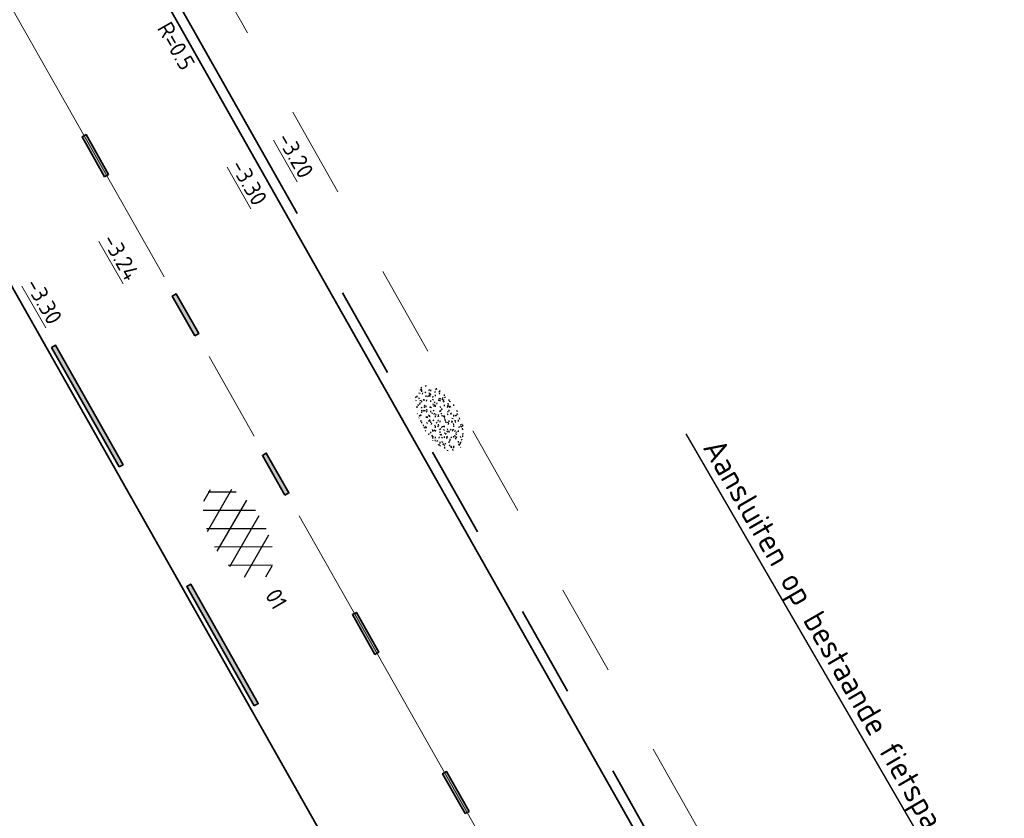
# Model space of a CAD drawing. Header units: metres. Extents: x 111691 to 117439, y 474133 to 478789.
# Tile 76 of 127: x 114377 to 114398, y 476499 to 476517. Entities that reach past the tile are written whole.
import ezdxf
from ezdxf import colors
from ezdxf.entities.mleader import LeaderData, LeaderLine
from ezdxf.enums import TextEntityAlignment as Align
from ezdxf.math import Vec2, Vec3

# ---------------------------------------------------------------- set-up
doc = ezdxf.new("R2010")
doc.units = ezdxf.units.M
for name, pattern in [('AM-AS', [16, 10, -2, 2, -2]), ('VH-RWSBAND', [24, 10, -2, 2, -2, 2, -2, 2, -2]), ('XX-HIDDEN', [4, 2, -2])]:
    doc.linetypes.add(name, pattern=pattern)
doc.layers.add('N-WE-AM-AS_WEG-G', color=10, linetype='AM-AS', lineweight=18, plot=False)
for name, color, linetype, lineweight in [('N-WE-GR-GRAS-S', 60, 'Continuous', 25), ('N-WE-VH-HOOGTELABEL-T18', 2, 'Continuous', 18), ('N-WE-VH-KANTOPSLUITING-T18', 10, 'Continuous', 18), ('N-WE-VH-KANTOPSLUITING_TROTTOIRBAND_RWS_110 220-G', 210, 'VH-RWSBAND', 35), ('N-WE-VH-KANTOPSLUITING_VOORKANTBAND-G', 7, 'Continuous', 35), ('N-WE-VH-KANTVERHARDING-G', 1, 'Continuous', 35), ('N-WE-VH-MATERIAALGRENS-G', 7, 'XX-HIDDEN', 18), ('N-WE-VH-VERHARDING_ASFALT-S', 7, 'Continuous', 25), ('N-WE-VW-MARKERING-G', 7, 'Continuous', 35), ('X-XX-AL-AANPIJLING-T25', 7, 'Continuous', 25)]:
    doc.layers.add(name, color=color, linetype=linetype, lineweight=lineweight)
doc.layers.add('N-WE-VW-MARKERING_LANGS_STREEP_13_010-A', color=7, linetype='Continuous')
doc.layers.add('N-WE-VW-MARKERING_LANGS_STREEP_33_010-A', color=7, linetype='Continuous')
doc.styles.add('NLCS-ISO', font='NLCS-ISO.ttf')
doc.styles.add('NLCS-ISO-ANNOTATIEF-T25', font='NLCS-ISO.ttf', dxfattribs={"height": 2.5})
doc.styles.add('NLCS-ISO-M200-T18', font='NLCS-ISO.ttf', dxfattribs={"height": 0.36})

# ---------------------------------------------------------------- blocks, each defined once
blk = doc.blocks.new('SVH-ASFALT-SO')
at = {"ltscale": 0.1}
for p, q in [((-1.91, 0.69), (0.95, 5.64)), ((0, 0), (3.27, 5.66)), ((4.87, 0.12), (1.65, 5.7)), ((6.7, 0.95), (4.04, 5.55)), ((-3.36, 2.17), (-1.83, 4.83)), ((0.36, -0.07), (-2.31, 4.55)), ((2.75, -0.22), (-0.47, 5.37)), ((2.18, -0.23), (5.32, 5.22)), ((4.66, 0.07), (7.07, 4.25)), ((7.83, 2.99), (7.15, 4.18)), ((-2.72, 1.26), (-3.45, 2.54))]:
    blk.add_line(p, q, dxfattribs=at)
at = {"style": 'NLCS-ISO'}
blk.add_attdef('KLEUR', text='', height=1.8, dxfattribs=at).set_placement((9.49, 2.74), align=Align.MIDDLE_LEFT)
at = {"style": 'NLCS-ISO', "flags": 1}
blk.add_attdef('FUNCTIE', text='', height=1.8, dxfattribs=at).set_placement((0.12, -3.58), align=Align.MIDDLE_CENTER)
blk = doc.blocks.new('SGR-GRAS_01-SO')
at = {"ltscale": 0.1}
for p, q in [((-1.448, 0.644), (-1.521, 0.664)), ((-1.469, 0.576), (-1.482, 0.65)), ((-1.302, 0.761), (-1.324, 0.774)), ((-1.284, 0.684), (-1.278, 0.759)), ((-1.154, 0.647), (-1.207, 0.7)), ((-0.939, 0.84), (-1.004, 0.878)), ((-0.968, 0.512), (-0.915, 0.565)), ((-0.892, 0.812), (-0.817, 0.812)), ((-0.873, 0.655), (-0.886, 0.729)), ((-0.871, 0.625), (-0.799, 0.644)), ((-0.73, 0.647), (-0.783, 0.7)), ((-0.689, 0.607), (-0.682, 0.682)), ((-0.576, 0.919), (-0.64, 0.957)), ((-0.562, 0.919), (-0.509, 0.972)), ((-0.441, 0.553), (-0.506, 0.59)), ((-0.427, 0.785), (-0.499, 0.804)), ((-0.425, 0.706), (-0.36, 0.743)), ((-0.305, 0.647), (-0.358, 0.7)), ((-0.317, 0.812), (-0.242, 0.812)), ((-0.316, 0.774), (-0.244, 0.793)), ((-0.278, 0.735), (-0.291, 0.809)), ((-0.212, 0.998), (-0.269, 1.031)), ((-0.078, 0.632), (-0.143, 0.669)), ((-0.093, 0.53), (-0.087, 0.604)), ((0.128, 0.636), (0.056, 0.656)), ((0.119, 0.647), (0.066, 0.7)), ((0.073, 0.993), (0.138, 1.031)), ((0.286, 0.711), (0.221, 0.748)), ((0.239, 0.923), (0.312, 0.942)), ((0.258, 0.812), (0.333, 0.812)), ((0.317, 0.814), (0.304, 0.888)), ((0.322, 0.565), (0.375, 0.618)), ((0.543, 0.647), (0.49, 0.7)), ((0.594, 0.925), (0.522, 0.945)), ((0.554, 0.619), (0.626, 0.638)), ((0.649, 0.79), (0.584, 0.827)), ((0.833, 0.812), (0.908, 0.812)), ((0.912, 0.894), (0.907, 0.925)), ((0.967, 0.647), (0.914, 0.7)), ((0.927, 0.764), (0.992, 0.802)), ((1.012, 0.869), (0.947, 0.906)), ((1.15, 0.777), (1.077, 0.796)), ((1.147, 0.502), (1.082, 0.54)), ((1.109, 0.767), (1.182, 0.787)), ((1.392, 0.647), (1.339, 0.7)), ((1.51, 0.581), (1.445, 0.619)), ((-1.964, -0.07), (-1.977, 0.004)), ((-1.93, 0.188), (-1.925, 0.244)), ((-1.893, 0.237), (-1.921, 0.253)), ((-1.668, 0.023), (-1.595, 0.043)), ((-1.596, 0.241), (-1.649, 0.294)), ((-1.53, 0.316), (-1.595, 0.353)), ((-1.517, 0.187), (-1.442, 0.187)), ((-1.358, 0.206), (-1.431, 0.226)), ((-1.427, 0.476), (-1.354, 0.496)), ((-1.421, 0.131), (-1.356, 0.168)), ((-1.369, 0.009), (-1.382, 0.083)), ((-1.375, 0.106), (-1.322, 0.159)), ((-1.334, 0.111), (-1.328, 0.186)), ((-1.167, 0.395), (-1.232, 0.432)), ((-1.172, 0.241), (-1.225, 0.294)), ((-1.112, 0.172), (-1.04, 0.192)), ((-1.032, 0.028), (-1.097, 0.066)), ((-0.893, 0.496), (-0.965, 0.515)), ((-0.942, 0.187), (-0.867, 0.187)), ((-0.923, 0.418), (-0.858, 0.456)), ((-0.803, 0.057), (-0.875, 0.077)), ((-0.804, 0.474), (-0.869, 0.511)), ((-0.747, 0.241), (-0.8, 0.294)), ((-0.773, 0.089), (-0.786, 0.163)), ((-0.739, 0.034), (-0.732, 0.109)), ((-0.669, 0.107), (-0.734, 0.145)), ((-0.557, 0.321), (-0.485, 0.34)), ((-0.337, 0.347), (-0.41, 0.366)), ((-0.323, 0.241), (-0.376, 0.294)), ((-0.306, 0.186), (-0.371, 0.224)), ((-0.367, 0.187), (-0.292, 0.187)), ((-0.243, 0.017), (-0.17, 0.036)), ((-0.178, 0.169), (-0.191, 0.242)), ((-0.143, -0.043), (-0.137, 0.032)), ((-0.085, 0.159), (-0.032, 0.212)), ((-0.069, 0.189), (-0.004, 0.227)), ((0.057, 0.265), (-0.008, 0.303)), ((-0.002, 0.47), (0.071, 0.489)), ((0.101, 0.241), (0.048, 0.294)), ((0.218, 0.198), (0.146, 0.217)), ((0.208, 0.187), (0.283, 0.187)), ((0.313, 0.166), (0.385, 0.185)), ((0.42, 0.344), (0.355, 0.382)), ((0.417, 0.248), (0.404, 0.322)), ((0.429, 0.477), (0.494, 0.514)), ((0.526, 0.241), (0.472, 0.294)), ((0.555, -0.022), (0.49, 0.015)), ((0.502, 0.452), (0.509, 0.527)), ((0.684, 0.487), (0.611, 0.507)), ((0.774, 0.049), (0.701, 0.069)), ((0.784, 0.423), (0.719, 0.461)), ((0.783, 0.187), (0.858, 0.187)), ((0.918, 0.057), (0.853, 0.094)), ((0.868, 0.315), (0.941, 0.334)), ((0.95, 0.241), (0.897, 0.294)), ((1.012, 0.328), (0.999, 0.402)), ((1.098, 0.375), (1.104, 0.45)), ((1.239, 0.338), (1.167, 0.358)), ((1.183, 0.011), (1.255, 0.03)), ((1.206, 0.212), (1.259, 0.265)), ((1.282, 0.136), (1.217, 0.173)), ((1.283, 0.248), (1.348, 0.286)), ((1.374, 0.241), (1.321, 0.294)), ((1.358, 0.187), (1.433, 0.187)), ((1.424, 0.463), (1.496, 0.483)), ((1.645, 0.215), (1.58, 0.252)), ((1.607, 0.407), (1.594, 0.481)), ((1.693, 0.298), (1.7, 0.373)), ((1.795, 0.19), (1.722, 0.209)), ((1.738, 0.159), (1.81, 0.179)), ((1.798, 0.241), (1.745, 0.294)), ((1.933, 0.187), (1.948, 0.187)), ((-1.918, -0.157), (-1.854, -0.119)), ((-1.824, -0.083), (-1.897, -0.064)), ((-1.759, -0.13), (-1.823, -0.092)), ((-1.782, -0.301), (-1.729, -0.248)), ((-1.624, -0.496), (-1.689, -0.459)), ((-1.631, -0.572), (-1.684, -0.519)), ((-1.613, -0.166), (-1.667, -0.113)), ((-1.567, -0.438), (-1.492, -0.438)), ((-1.395, -0.051), (-1.46, -0.013)), ((-1.385, -0.462), (-1.378, -0.387)), ((-1.353, -0.281), (-1.281, -0.261)), ((-1.269, -0.232), (-1.341, -0.212)), ((-1.261, -0.417), (-1.326, -0.38)), ((-1.269, -0.557), (-1.282, -0.483)), ((-1.207, -0.572), (-1.26, -0.519)), ((-1.189, -0.166), (-1.242, -0.113)), ((-1.065, -0.386), (-1, -0.348)), ((-0.992, -0.438), (-0.917, -0.438)), ((-0.897, -0.338), (-0.962, -0.301)), ((-0.783, -0.572), (-0.836, -0.519)), ((-0.765, -0.166), (-0.818, -0.113)), ((-0.798, -0.132), (-0.726, -0.112)), ((-0.789, -0.539), (-0.782, -0.464)), ((-0.713, -0.381), (-0.786, -0.361)), ((-0.674, -0.477), (-0.687, -0.403)), ((-0.534, -0.259), (-0.599, -0.222)), ((-0.567, -0.098), (-0.502, -0.061)), ((-0.491, -0.248), (-0.438, -0.195)), ((-0.484, -0.436), (-0.411, -0.416)), ((-0.417, -0.438), (-0.342, -0.438)), ((-0.358, -0.572), (-0.411, -0.519)), ((-0.341, -0.166), (-0.394, -0.113)), ((-0.248, -0.091), (-0.32, -0.072)), ((-0.171, -0.18), (-0.236, -0.143)), ((-0.158, -0.529), (-0.23, -0.51)), ((-0.036, -0.547), (-0.101, -0.509)), ((-0.078, -0.398), (-0.091, -0.324)), ((0.066, -0.572), (0.013, -0.519)), ((0.084, -0.166), (0.031, -0.113)), ((0.072, -0.287), (0.144, -0.268)), ((0.192, -0.101), (0.127, -0.064)), ((0.158, -0.438), (0.233, -0.438)), ((0.308, -0.24), (0.235, -0.221)), ((0.327, -0.468), (0.262, -0.43)), ((0.287, -0.327), (0.352, -0.289)), ((0.49, -0.572), (0.437, -0.519)), ((0.452, -0.12), (0.459, -0.046)), ((0.508, -0.166), (0.455, -0.113)), ((0.517, -0.318), (0.504, -0.244)), ((0.69, -0.389), (0.625, -0.351)), ((0.627, -0.138), (0.7, -0.119)), ((0.733, -0.438), (0.808, -0.438)), ((0.785, -0.039), (0.85, -0.002)), ((0.863, -0.389), (0.791, -0.37)), ((0.799, -0.195), (0.852, -0.142)), ((0.914, -0.572), (0.861, -0.519)), ((0.932, -0.166), (0.879, -0.113)), ((0.942, -0.442), (1.014, -0.423)), ((1.053, -0.31), (0.988, -0.272)), ((1.048, -0.198), (1.054, -0.123)), ((1.112, -0.239), (1.099, -0.165)), ((1.141, -0.556), (1.206, -0.518)), ((1.329, -0.1), (1.256, -0.08)), ((1.339, -0.572), (1.286, -0.519)), ((1.356, -0.166), (1.303, -0.113)), ((1.308, -0.438), (1.383, -0.438)), ((1.419, -0.538), (1.346, -0.518)), ((1.416, -0.231), (1.351, -0.193)), ((1.497, -0.293), (1.569, -0.274)), ((1.639, -0.268), (1.704, -0.231)), ((1.643, -0.275), (1.65, -0.2)), ((1.684, -0.547), (1.736, -0.495)), ((1.707, -0.159), (1.694, -0.085)), ((1.713, -0.522), (1.71, -0.519)), ((1.779, -0.152), (1.715, -0.114)), ((1.781, -0.166), (1.728, -0.113)), ((1.884, -0.248), (1.812, -0.229)), ((-1.535, -0.657), (-1.498, -0.636)), ((-1.179, -0.67), (-1.252, -0.651)), ((-1.126, -0.784), (-1.191, -0.746)), ((-1.039, -0.585), (-0.967, -0.565)), ((-0.898, -0.654), (-0.845, -0.601)), ((-0.836, -0.943), (-0.853, -0.926)), ((-0.763, -0.705), (-0.828, -0.667)), ((-0.725, -0.889), (-0.652, -0.869)), ((-0.709, -0.902), (-0.644, -0.864)), ((-0.624, -0.819), (-0.696, -0.799)), ((-0.582, -0.994), (-0.587, -0.97)), ((-0.399, -0.626), (-0.464, -0.588)), ((-0.376, -0.979), (-0.429, -0.926)), ((-0.265, -0.992), (-0.33, -0.955)), ((-0.211, -0.614), (-0.146, -0.577)), ((-0.193, -0.616), (-0.187, -0.541)), ((-0.169, -0.74), (-0.097, -0.72)), ((-0.068, -0.968), (-0.141, -0.948)), ((-0.014, -1.008), (0.039, -0.955)), ((0.048, -0.979), (-0.005, -0.926)), ((0.021, -0.964), (0.008, -0.89)), ((0.099, -0.913), (0.034, -0.876)), ((0.172, -1.037), (0.218, -1.024)), ((0.397, -0.678), (0.325, -0.659)), ((0.386, -0.591), (0.459, -0.572)), ((0.393, -0.601), (0.446, -0.548)), ((0.462, -0.834), (0.397, -0.797)), ((0.402, -0.693), (0.409, -0.618)), ((0.472, -0.979), (0.419, -0.926)), ((0.617, -0.884), (0.604, -0.81)), ((0.643, -0.843), (0.708, -0.806)), ((0.701, -0.895), (0.773, -0.876)), ((0.825, -0.755), (0.76, -0.718)), ((0.856, -0.938), (0.844, -0.926)), ((0.953, -0.827), (0.88, -0.808)), ((0.998, -0.77), (1.004, -0.696)), ((1.188, -0.676), (1.123, -0.639)), ((1.212, -0.805), (1.199, -0.731)), ((1.256, -0.746), (1.328, -0.727)), ((1.551, -0.597), (1.486, -0.56))]:
    blk.add_line(p, q, dxfattribs=at)
at = {"ltscale": 0.1, "style": 'NLCS-ISO'}
blk.add_attdef('TYPE', text='', height=0.5, dxfattribs=at).set_placement((3.471, -0.016), align=Align.MIDDLE_CENTER)

msp = doc.modelspace()

# ---------------------------------------------------------------- hatches: boundary and pattern name
at = {"layer": 'N-WE-VW-MARKERING_LANGS_STREEP_13_010-A'}
h = msp.add_hatch(color=256, dxfattribs=at)
h.dxf.hatch_style = 1
h.paths.add_polyline_path([(114378.513, 476513.362), (114378.6, 476513.411), (114378.107, 476514.282), (114378.02, 476514.232)])
h = msp.add_hatch(color=256, dxfattribs=at)
h.dxf.hatch_style = 1
h.paths.add_polyline_path([(114380.483, 476509.881), (114380.57, 476509.93), (114380.077, 476510.8), (114379.99, 476510.751)])
h = msp.add_hatch(color=256, dxfattribs=at)
h.dxf.hatch_style = 1
h.paths.add_polyline_path([(114382.453, 476506.4), (114382.54, 476506.449), (114382.048, 476507.319), (114381.961, 476507.27)])
h = msp.add_hatch(color=256, dxfattribs=at)
h.dxf.hatch_style = 1
h.paths.add_polyline_path([(114384.423, 476502.919), (114384.51, 476502.968), (114384.018, 476503.838), (114383.931, 476503.789)])
h = msp.add_hatch(color=256, dxfattribs=at)
h.dxf.hatch_style = 1
h.paths.add_polyline_path([(114386.393, 476499.437), (114386.48, 476499.487), (114385.988, 476500.357), (114385.901, 476500.308)])
at = {"layer": 'N-WE-VW-MARKERING_LANGS_STREEP_33_010-A'}
h = msp.add_hatch(color=256, dxfattribs=at)
h.dxf.hatch_style = 1
h.paths.add_polyline_path([(114378.83, 476507.017), (114378.917, 476507.066), (114377.439, 476509.677), (114377.352, 476509.627)])
h = msp.add_hatch(color=256, dxfattribs=at)
h.dxf.hatch_style = 1
h.paths.add_polyline_path([(114381.785, 476501.795), (114381.872, 476501.844), (114380.395, 476504.455), (114380.308, 476504.406)])

# ---------------------------------------------------------------- linework, layer by layer
at = {"layer": 'N-WE-AM-AS_WEG-G'}
msp.add_lwpolyline([(114395.573, 476483.322), (114354.899, 476555.187), (114299.71, 476652.375), (114264.239, 476714.855), (114242.014, 476754.196, 0.05177), (114236.033, 476762.614), (114226.853, 476773.057)], format="xyb", dxfattribs=at)
at = {"layer": 'N-WE-VH-KANTOPSLUITING_TROTTOIRBAND_RWS_110 220-G', "flags": 128}
msp.add_lwpolyline([(114394.546, 476491.673), (114380.115, 476517.171, -0.19908), (114380.089, 476517.383), (114380.924, 476520.388, 0.19908), (114380.857, 476520.936), (114374.946, 476531.379, 0.198745), (114374.513, 476531.718), (114371.503, 476532.554, -0.198745), (114371.334, 476532.686), (114359.671, 476553.294)], format="xyb", dxfattribs=at)
at = {"layer": 'N-WE-VH-KANTOPSLUITING_VOORKANTBAND-G', "flags": 128}
msp.add_lwpolyline([(114398.183, 476484.8), (114379.924, 476517.062), (114379.924, 476517.062, -0.19908), (114379.877, 476517.442), (114380.712, 476520.447, 0.19908), (114380.666, 476520.827), (114374.755, 476531.271, 0.198745), (114374.454, 476531.506), (114371.444, 476532.342, -0.198745), (114371.142, 476532.578), (114359.479, 476553.186)], format="xyb", dxfattribs=at)
at = {"layer": 'N-WE-VH-KANTVERHARDING-G'}
msp.add_lwpolyline([(114392.962, 476481.844), (114352.289, 476553.708), (114297.101, 476650.894), (114261.629, 476713.377), (114242.142, 476747.87)], dxfattribs=at)
at = {"layer": 'N-WE-VH-MATERIAALGRENS-G', "flags": 128}
msp.add_lwpolyline([(114395.43, 476492.141), (114381.133, 476517.403), (114381.888, 476520.121, 0.19908), (114381.727, 476521.428), (114379.034, 476526.188)], format="xyb", dxfattribs=at)
at = {"layer": 'N-WE-VW-MARKERING-G'}
for points in [[(114378.513, 476513.362), (114378.6, 476513.411), (114378.107, 476514.282), (114378.02, 476514.232)], [(114380.483, 476509.881), (114380.57, 476509.93), (114380.077, 476510.8), (114379.99, 476510.751)], [(114378.83, 476507.017), (114378.917, 476507.066), (114377.439, 476509.677), (114377.352, 476509.627)], [(114382.453, 476506.4), (114382.54, 476506.449), (114382.048, 476507.319), (114381.961, 476507.27)], [(114381.785, 476501.795), (114381.872, 476501.844), (114380.395, 476504.455), (114380.308, 476504.406)], [(114384.423, 476502.919), (114384.51, 476502.968), (114384.018, 476503.838), (114383.931, 476503.789)], [(114386.393, 476499.437), (114386.48, 476499.487), (114385.988, 476500.357), (114385.901, 476500.308)]]:
    msp.add_lwpolyline(points, close=True, dxfattribs=at)

# ---------------------------------------------------------------- block references
at = {"layer": 'N-WE-GR-GRAS-S', "xscale": 0.4, "yscale": 0.4, "zscale": 0.4, "rotation": 300.1117835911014}
msp.add_blockref('SGR-GRAS_01-SO', (114385.843, 476508.079), dxfattribs=at)
at = {"layer": 'N-WE-VH-VERHARDING_ASFALT-S', "xscale": 0.2, "yscale": 0.2, "zscale": 0.2, "rotation": 300.1117835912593}
msp.add_blockref('SVH-ASFALT-SO', (114380.737, 476505.672), dxfattribs=at).add_auto_attribs({'KLEUR': '01'})

# ---------------------------------------------------------------- texts
at = {"layer": 'N-WE-VH-HOOGTELABEL-T18', "style": 'NLCS-ISO-M200-T18'}
for s, p in [('%%U-3.20', (114382.269, 476514.197)), ('%%U-3.30', (114381.251, 476513.607)), ('%%U-3.24', (114378.447, 476511.981)), ('%%U-3.30', (114376.768, 476511.007))]:
    msp.add_text(s, height=0.36, rotation=299.7212, dxfattribs=at).set_placement(p)
at = {"layer": 'N-WE-VH-KANTOPSLUITING-T18', "style": 'NLCS-ISO'}
msp.add_text('R=0.5', height=0.36, rotation=299.72, dxfattribs=at).set_placement((114379.646, 476516.609))

# ---------------------------------------------------------------- leaders
at = {"layer": 'X-XX-AL-AANPIJLING-T25'}
ml = msp.add_multileader_mtext('Standard', dxfattribs=at)
ml.set_content('Aansluiten op bestaande fietspad', color=256, style='NLCS-ISO-ANNOTATIEF-T25')
ml.set_leader_properties(color=256, linetype='ByLayer', lineweight=-1)
ml.build(insert=Vec2(0, 0))
ml.multileader.update_dxf_attribs({"text_left_attachment_type": 5, "text_right_attachment_type": 5, "dogleg_length": 2.5, "arrow_head_size": 0.5, "scale": 0.2})
ctx = ml.context
ctx.base_point, ctx.scale, ctx.char_height, ctx.arrow_head_size, ctx.landing_gap_size, ctx.plane_origin, ctx.plane_x_axis, ctx.plane_y_axis = Vec3(114391.358, 476507.522), 0.2, 0.5, 0.5, 0.18, Vec3(114397.012, 476493.039), Vec3(0.501689, -0.865048), Vec3(0.865048, 0.501689)
ctx.left_attachment, ctx.right_attachment = 5, 5
notes = []
notes.append((ctx, [(0, (1, 1, 0), (114396.957, 476497.868), (-0.501689, 0.865048), 0.5, [(0, [(114397.012, 476493.039)], 0, [])])]))
ctx.mtext.insert, ctx.mtext.text_direction, ctx.mtext.rotation, ctx.mtext.flow_direction = Vec3(114392.011, 476507.693), Vec3(0.501689, -0.865048), 5.237939, 5
for ctx, leaders in notes:
    for number, flags, end, landing, length, lines in leaders:
        leader = LeaderData()
        leader.index, (leader.has_last_leader_line, leader.has_dogleg_vector, leader.attachment_direction) = number, flags
        leader.last_leader_point, leader.dogleg_vector, leader.dogleg_length = Vec3(end), Vec3(landing), length
        for number, points, colour, breaks in lines:
            line = LeaderLine()
            line.index, line.vertices, line.color, line.breaks = number, Vec3.list(points), colors.encode_raw_color(colour), breaks
            leader.lines.append(line)
        ctx.leaders.append(leader)

doc.saveas('drawing.dxf')
